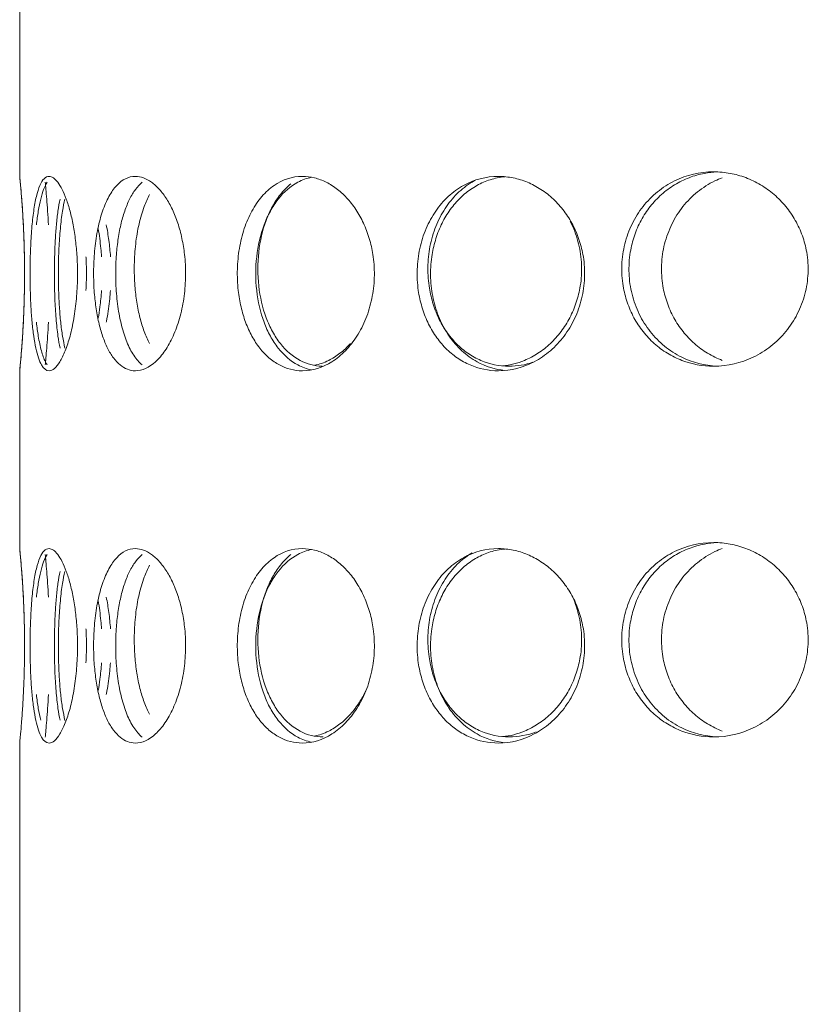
# Model space of a CAD drawing. Header units: inches. Extents: x -634 to 498, y -36 to 183.
# Tile 7 of 16: x -219.94 to -216.74, y 157.2 to 161.19. Entities that reach past the tile are written whole.
import ezdxf

# ---------------------------------------------------------------- set-up
doc = ezdxf.new("R2010")
doc.units = ezdxf.units.IN
doc.header["$MEASUREMENT"] = 0
doc.layers.add('M-EQPM', color=90, linetype='Continuous', lineweight=9)

# ---------------------------------------------------------------- blocks, each defined once
blk = doc.blocks.new('Roof Vent - Roof Vent-4092266-Left')
at = {"layer": 'M-EQPM'}
for p, q in [((-219.937, 161.2767), (-219.937, 160.557)), ((-219.937, 159.7696), (-219.937, 159.0498)), ((-219.937, 158.2624), (-219.937, 150))]:
    blk.add_line(p, q, dxfattribs=at)
for points, knots in [([(-219.9179, 160.2317), (-219.9181, 160.2428), (-219.9189, 160.2815), (-219.9213, 160.3472), (-219.9254, 160.4181), (-219.9298, 160.4778), (-219.935, 160.5382), (-219.937, 160.5564), (-219.937, 160.557)], [0.5555556, 0.5555556, 0.5555556, 0.5555556, 0.5833333, 0.6527778, 0.7222222, 0.7916667, 0.8611111, 1, 1, 1, 1]), ([(-219.937, 160.557), (-219.937, 160.5567), (-219.9366, 160.5525), (-219.9349, 160.5353), (-219.9322, 160.5057), (-219.9289, 160.4664), (-219.9254, 160.4175), (-219.9221, 160.3613), (-219.9195, 160.2985), (-219.9175, 160.2264), (-219.9171, 160.1601), (-219.9177, 160.1029), (-219.9188, 160.0477), (-219.9213, 159.9794), (-219.9254, 159.9083), (-219.9298, 159.8486), (-219.935, 159.7883), (-219.937, 159.7702), (-219.937, 159.7696)], [0, 0, 0, 0, 0.055556, 0.111111, 0.166667, 0.222222, 0.277778, 0.333333, 0.388889, 0.444444, 0.513889, 0.548611, 0.583333, 0.652778, 0.722222, 0.791667, 0.861111, 1, 1, 1, 1]), ([(-219.818, 159.7696), (-219.8297, 159.7701), (-219.8447, 159.7815), (-219.8616, 159.8208), (-219.8722, 159.86), (-219.8807, 159.909), (-219.8872, 159.9652), (-219.8917, 160.0279), (-219.8947, 160.0999), (-219.8952, 160.1663), (-219.8944, 160.2235), (-219.8927, 160.2788), (-219.8887, 160.3472), (-219.8809, 160.4182), (-219.8701, 160.4778), (-219.8508, 160.5382), (-219.8326, 160.5564), (-219.818, 160.557)], [0, 0, 0, 0, 0.111111, 0.166667, 0.222222, 0.277778, 0.333333, 0.388889, 0.444444, 0.513889, 0.548611, 0.583333, 0.652778, 0.722222, 0.791667, 0.861111, 1, 1, 1, 1]), ([(-219.818, 160.557), (-219.8122, 160.5567), (-219.8005, 160.5525), (-219.783, 160.5353), (-219.7651, 160.5057), (-219.7481, 160.4664), (-219.7329, 160.4174), (-219.72, 160.3612), (-219.7104, 160.2985), (-219.7037, 160.2264), (-219.7024, 160.1601), (-219.7042, 160.1029), (-219.7082, 160.0478), (-219.7171, 159.9794), (-219.7327, 159.9083), (-219.752, 159.8486), (-219.7815, 159.7883), (-219.8035, 159.7702), (-219.818, 159.7696)], [0, 0, 0, 0, 0.055556, 0.111111, 0.166667, 0.222222, 0.277778, 0.333333, 0.388889, 0.444444, 0.513889, 0.548611, 0.583333, 0.652778, 0.722222, 0.791667, 0.861111, 1, 1, 1, 1]), ([(-219.4687, 159.7696), (-219.4912, 159.7701), (-219.5216, 159.7815), (-219.5581, 159.8208), (-219.582, 159.8599), (-219.6019, 159.9089), (-219.6179, 159.9651), (-219.6292, 160.0278), (-219.6369, 160.0999), (-219.6384, 160.1663), (-219.6363, 160.2236), (-219.6318, 160.2788), (-219.6215, 160.3473), (-219.6023, 160.4182), (-219.5769, 160.4778), (-219.5341, 160.5382), (-219.4968, 160.5564), (-219.4687, 160.557)], [0, 0, 0, 0, 0.111111, 0.166667, 0.222222, 0.277778, 0.333333, 0.388889, 0.444444, 0.513889, 0.548611, 0.583333, 0.652778, 0.722222, 0.791667, 0.861111, 1, 1, 1, 1]), ([(-219.4687, 160.557), (-219.4574, 160.5567), (-219.4351, 160.5525), (-219.4029, 160.5353), (-219.3708, 160.5057), (-219.3412, 160.4664), (-219.3152, 160.4174), (-219.2935, 160.3612), (-219.2776, 160.2985), (-219.2666, 160.2264), (-219.2644, 160.1601), (-219.2674, 160.1029), (-219.274, 160.0478), (-219.2886, 159.9794), (-219.3149, 159.9083), (-219.3479, 159.8486), (-219.3998, 159.7883), (-219.4405, 159.7702), (-219.4687, 159.7696)], [0, 0, 0, 0, 0.055556, 0.111111, 0.166667, 0.222222, 0.277778, 0.333333, 0.388889, 0.444444, 0.513889, 0.548611, 0.583333, 0.652778, 0.722222, 0.791667, 0.861111, 1, 1, 1, 1]), ([(-218.7924, 159.7696), (-218.826, 159.7701), (-218.8721, 159.7815), (-218.9284, 159.8208), (-218.966, 159.86), (-218.9977, 159.909), (-219.0235, 159.9652), (-219.0419, 160.0279), (-219.0545, 160.1), (-219.057, 160.1663), (-219.0536, 160.2235), (-219.0461, 160.2787), (-219.0293, 160.3472), (-218.9983, 160.4181), (-218.958, 160.4778), (-218.8911, 160.5382), (-218.8344, 160.5564), (-218.7924, 160.557)], [0, 0, 0, 0, 0.111111, 0.166667, 0.222222, 0.277778, 0.333333, 0.388889, 0.444444, 0.513889, 0.548611, 0.583333, 0.652778, 0.722222, 0.791667, 0.861111, 1, 1, 1, 1]), ([(-218.7553, 159.7733), (-218.7744, 159.7771), (-218.824, 159.7949), (-218.8806, 159.8438), (-218.9232, 159.9088), (-218.9573, 159.9841), (-218.9826, 160.0934), (-218.9826, 160.233), (-218.9573, 160.3424), (-218.9232, 160.4176), (-218.8807, 160.4826), (-218.824, 160.5316), (-218.7744, 160.5494), (-218.7553, 160.5532)], [0.0438617, 0.0438617, 0.0438617, 0.0438617, 0.1111111, 0.2222222, 0.2777778, 0.3333333, 0.4444444, 0.5555556, 0.6666667, 0.7222222, 0.7777778, 0.8888889, 0.956146, 0.956146, 0.956146, 0.956146]), ([(-218.7924, 160.557), (-218.7756, 160.5567), (-218.7427, 160.5525), (-218.6957, 160.5353), (-218.6495, 160.5057), (-218.6073, 160.4664), (-218.5707, 160.4174), (-218.5403, 160.3613), (-218.5181, 160.2985), (-218.5028, 160.2264), (-218.4997, 160.1601), (-218.5039, 160.1029), (-218.513, 160.0477), (-218.5333, 159.9794), (-218.5701, 159.9083), (-218.6167, 159.8486), (-218.691, 159.7883), (-218.7505, 159.7702), (-218.7924, 159.7696)], [0, 0, 0, 0, 0.055556, 0.111111, 0.166667, 0.222222, 0.277778, 0.333333, 0.388889, 0.444444, 0.513889, 0.548611, 0.583333, 0.652778, 0.722222, 0.791667, 0.861111, 1, 1, 1, 1]), ([(-217.9986, 159.7696), (-218.0396, 159.7701), (-218.0964, 159.7815), (-218.1666, 159.8208), (-218.2136, 159.86), (-218.2537, 159.909), (-218.2864, 159.9652), (-218.3099, 160.0279), (-218.326, 160.1), (-218.3292, 160.1663), (-218.3248, 160.2235), (-218.3152, 160.2787), (-218.2938, 160.3472), (-218.2545, 160.4182), (-218.2036, 160.4778), (-218.1199, 160.5382), (-218.0498, 160.5564), (-217.9986, 160.557)], [0, 0, 0, 0, 0.111111, 0.166667, 0.222222, 0.277778, 0.333333, 0.388889, 0.444444, 0.513889, 0.548611, 0.583333, 0.652778, 0.722222, 0.791667, 0.861111, 1, 1, 1, 1]), ([(-217.9555, 159.788), (-217.9965, 159.7885), (-218.0533, 159.8), (-218.1234, 159.8393), (-218.1704, 159.8784), (-218.2104, 159.9275), (-218.2431, 159.9837), (-218.2665, 160.0464), (-218.2826, 160.1184), (-218.2858, 160.1847), (-218.2814, 160.242), (-218.2719, 160.2972), (-218.2505, 160.3657), (-218.2112, 160.4366), (-218.1604, 160.4962), (-218.1169, 160.5277), (-218.0933, 160.5405), (-218.0916, 160.5414)], [0, 0, 0, 0, 0.1111111, 0.1666667, 0.2222222, 0.2777778, 0.3333333, 0.3888889, 0.4444444, 0.5138889, 0.5486111, 0.5833333, 0.6527778, 0.7222222, 0.7916667, 0.8611111, 0.866734, 0.866734, 0.866734, 0.866734]), ([(-217.9724, 160.5554), (-217.9829, 160.5543), (-218.0128, 160.5498), (-218.0593, 160.5353), (-218.1121, 160.5057), (-218.1593, 160.4664), (-218.1993, 160.4175), (-218.232, 160.3613), (-218.2555, 160.2985), (-218.2716, 160.2265), (-218.2748, 160.1601), (-218.2704, 160.1029), (-218.2608, 160.0477), (-218.2394, 159.9793), (-218.2, 159.9083), (-218.149, 159.8486), (-218.0732, 159.794), (-218.0127, 159.7752), (-217.9724, 159.7711)], [0.0262047, 0.0262047, 0.0262047, 0.0262047, 0.0555556, 0.1111111, 0.1666667, 0.2222222, 0.2777778, 0.3333333, 0.3888889, 0.4444444, 0.5138889, 0.5486111, 0.5833333, 0.6527778, 0.7222222, 0.7916667, 0.8611111, 0.9737908, 0.9737908, 0.9737908, 0.9737908]), ([(-217.9986, 160.557), (-217.9781, 160.5567), (-217.9379, 160.5525), (-217.8811, 160.5353), (-217.8256, 160.5057), (-217.7752, 160.4664), (-217.7317, 160.4174), (-217.6958, 160.3612), (-217.6696, 160.2985), (-217.6516, 160.2264), (-217.648, 160.1601), (-217.653, 160.1029), (-217.6637, 160.0477), (-217.6876, 159.9794), (-217.7311, 159.9083), (-217.7864, 159.8486), (-217.8753, 159.7883), (-217.9473, 159.7702), (-217.9986, 159.7696)], [0, 0, 0, 0, 0.055556, 0.111111, 0.166667, 0.222222, 0.277778, 0.333333, 0.388889, 0.444444, 0.513889, 0.548611, 0.583333, 0.652778, 0.722222, 0.791667, 0.861111, 1, 1, 1, 1]), ([(-217.1272, 159.788), (-217.1729, 159.7885), (-217.2364, 159.8), (-217.3155, 159.8392), (-217.3689, 159.8784), (-217.4145, 159.9274), (-217.4518, 159.9836), (-217.4788, 160.0463), (-217.4973, 160.1184), (-217.501, 160.1847), (-217.4959, 160.242), (-217.4849, 160.2973), (-217.4603, 160.3658), (-217.4153, 160.4367), (-217.3574, 160.4963), (-217.2628, 160.5567), (-217.1843, 160.5748), (-217.1272, 160.5754)], [0, 0, 0, 0, 0.111111, 0.166667, 0.222222, 0.277778, 0.333333, 0.388889, 0.444444, 0.513889, 0.548611, 0.583333, 0.652778, 0.722222, 0.791667, 0.861111, 1, 1, 1, 1]), ([(-217.1134, 160.575), (-217.1308, 160.5741), (-217.1698, 160.5696), (-217.2269, 160.5537), (-217.2864, 160.5241), (-217.3398, 160.4849), (-217.3854, 160.436), (-217.4227, 160.3798), (-217.4496, 160.3171), (-217.4681, 160.245), (-217.4718, 160.1786), (-217.4668, 160.1213), (-217.4557, 160.0661), (-217.4312, 159.9977), (-217.3861, 159.9267), (-217.3281, 159.8671), (-217.2378, 159.8095), (-217.1645, 159.791), (-217.1133, 159.7885)], [0.0126221, 0.0126221, 0.0126221, 0.0126221, 0.0555556, 0.1111111, 0.1666667, 0.2222222, 0.2777778, 0.3333333, 0.3888889, 0.4444444, 0.5138889, 0.5486111, 0.5833333, 0.6527778, 0.7222222, 0.7916667, 0.8611111, 0.9873757, 0.9873757, 0.9873757, 0.9873757]), ([(-217.0922, 159.8118), (-217.1127, 159.8196), (-217.1527, 159.8393), (-217.2066, 159.8785), (-217.2527, 159.9275), (-217.2905, 159.9837), (-217.3177, 160.0464), (-217.3363, 160.1185), (-217.34, 160.1847), (-217.3349, 160.242), (-217.3238, 160.2972), (-217.299, 160.3656), (-217.2536, 160.4366), (-217.195, 160.4962), (-217.1376, 160.5325), (-217.1024, 160.5478), (-217.0922, 160.5516)], [0.1111111, 0.1111111, 0.1111111, 0.1111111, 0.1666667, 0.2222222, 0.2777778, 0.3333333, 0.3888889, 0.4444444, 0.5138889, 0.5486111, 0.5833333, 0.6527778, 0.7222222, 0.7916667, 0.8611111, 0.8888889, 0.8888889, 0.8888889, 0.8888889]), ([(-217.1272, 160.5754), (-217.1044, 160.5752), (-217.0599, 160.5709), (-216.9973, 160.5538), (-216.9363, 160.5241), (-216.8812, 160.4849), (-216.8338, 160.4359), (-216.7948, 160.3797), (-216.7665, 160.317), (-216.7471, 160.2449), (-216.7432, 160.1786), (-216.7485, 160.1214), (-216.7601, 160.0662), (-216.7859, 159.9979), (-216.8331, 159.9268), (-216.8934, 159.8671), (-216.9908, 159.8068), (-217.0702, 159.7886), (-217.1272, 159.788)], [0, 0, 0, 0, 0.055556, 0.111111, 0.166667, 0.222222, 0.277778, 0.333333, 0.388889, 0.444444, 0.513889, 0.548611, 0.583333, 0.652778, 0.722222, 0.791667, 0.861111, 1, 1, 1, 1]), ([(-219.8206, 160.3602), (-219.8217, 160.38), (-219.8239, 160.4177), (-219.8287, 160.4827), (-219.832, 160.5176), (-219.8335, 160.5332)], [0.6666667, 0.6666667, 0.6666667, 0.6666667, 0.7222222, 0.7777778, 0.8888889, 0.8888889, 0.8888889, 0.8888889]), ([(-219.8335, 160.5332), (-219.832, 160.5176), (-219.8287, 160.4827), (-219.8239, 160.4177), (-219.8217, 160.38), (-219.8206, 160.3602)], [0.1111111, 0.1111111, 0.1111111, 0.1111111, 0.2222222, 0.2777778, 0.3333333, 0.3333333, 0.3333333, 0.3333333]), ([(-219.4411, 160.5332), (-219.4505, 160.5254), (-219.4688, 160.5057), (-219.4927, 160.4665), (-219.5126, 160.4175), (-219.5285, 160.3614), (-219.5398, 160.2986), (-219.5474, 160.2265), (-219.5489, 160.1601), (-219.5469, 160.1029), (-219.5423, 160.0476), (-219.5321, 159.9792), (-219.5129, 159.9082), (-219.4876, 159.8486), (-219.4619, 159.8124), (-219.4458, 159.7972), (-219.4411, 159.7934)], [0.1111111, 0.1111111, 0.1111111, 0.1111111, 0.1666667, 0.2222222, 0.2777778, 0.3333333, 0.3888889, 0.4444444, 0.5138889, 0.5486111, 0.5833333, 0.6527778, 0.7222222, 0.7916667, 0.8611111, 0.8888889, 0.8888889, 0.8888889, 0.8888889]), ([(-218.8388, 160.527), (-218.8541, 160.5145), (-218.8811, 160.4869), (-218.9145, 160.4361), (-218.9487, 160.3609), (-218.9741, 160.2514), (-218.9741, 160.1119), (-218.9487, 160.0026), (-218.9145, 159.9273), (-218.8717, 159.8623), (-218.8056, 159.8054), (-218.7434, 159.7889), (-218.7127, 159.7881)], [0.1594722, 0.1594722, 0.1594722, 0.1594722, 0.2222222, 0.2777778, 0.3333333, 0.4444444, 0.5555556, 0.6666667, 0.7222222, 0.7777778, 0.8888889, 0.994488, 0.994488, 0.994488, 0.994488]), ([(-219.7736, 160.4648), (-219.7768, 160.4501), (-219.7824, 160.4175), (-219.7888, 160.3613), (-219.7932, 160.2986), (-219.7961, 160.2265), (-219.7967, 160.1601), (-219.7959, 160.1029), (-219.7942, 160.0477), (-219.7903, 159.9793), (-219.7831, 159.913), (-219.7768, 159.8765), (-219.7737, 159.8618)], [0.2222222, 0.2222222, 0.2222222, 0.2222222, 0.2777778, 0.3333333, 0.3888889, 0.4444444, 0.5138889, 0.5486111, 0.5833333, 0.6527778, 0.7222222, 0.7777778, 0.7777778, 0.7777778, 0.7777778]), ([(-219.7538, 159.8616), (-219.7574, 159.8763), (-219.7639, 159.909), (-219.7714, 159.9653), (-219.7765, 160.028), (-219.7799, 160.1), (-219.7806, 160.1663), (-219.7797, 160.2235), (-219.7777, 160.2787), (-219.773, 160.3471), (-219.7647, 160.4134), (-219.7575, 160.4499), (-219.7539, 160.4646)], [0.2222222, 0.2222222, 0.2222222, 0.2222222, 0.2777778, 0.3333333, 0.3888889, 0.4444444, 0.5138889, 0.5486111, 0.5833333, 0.6527778, 0.7222222, 0.7777778, 0.7777778, 0.7777778, 0.7777778]), ([(-219.4109, 159.8801), (-219.4189, 159.8948), (-219.4335, 159.9275), (-219.4512, 159.9838), (-219.4637, 160.0464), (-219.4722, 160.1185), (-219.4739, 160.1847), (-219.4716, 160.242), (-219.4665, 160.2972), (-219.4552, 160.3656), (-219.4354, 160.4319), (-219.4191, 160.4683), (-219.411, 160.4831)], [0.2222222, 0.2222222, 0.2222222, 0.2222222, 0.2777778, 0.3333333, 0.3888889, 0.4444444, 0.5138889, 0.5486111, 0.5833333, 0.6527778, 0.7222222, 0.7777778, 0.7777778, 0.7777778, 0.7777778]), ([(-219.6059, 160.2317), (-219.6066, 160.2429), (-219.6096, 160.2815), (-219.6146, 160.3198), (-219.619, 160.3453)], [0.55562002, 0.55562002, 0.55562002, 0.55562002, 0.58333333, 0.65277778, 0.65277778, 0.65277778, 0.65277778]), ([(-217.9816, 159.7896), (-217.9511, 159.7926), (-217.9026, 159.8046), (-217.8377, 159.8393), (-217.7874, 159.8785), (-217.7439, 159.9275), (-217.708, 159.9837), (-217.6819, 160.0464), (-217.6639, 160.1185), (-217.6603, 160.1847), (-217.6652, 160.242), (-217.6759, 160.2972), (-217.6917, 160.3423), (-217.7059, 160.3713), (-217.7078, 160.375)], [0.0262187, 0.0262187, 0.0262187, 0.0262187, 0.1111111, 0.1666667, 0.2222222, 0.2777778, 0.3333333, 0.3888889, 0.4444444, 0.5138889, 0.5486111, 0.5833333, 0.6527778, 0.6631036, 0.6631036, 0.6631036, 0.6631036]), ([(-219.9179, 160.0948), (-219.9174, 160.123), (-219.9171, 160.1663), (-219.9175, 160.2121), (-219.9178, 160.2289), (-219.9179, 160.2317)], [0.4444444, 0.4444444, 0.4444444, 0.4444444, 0.5138889, 0.5486111, 0.5555555, 0.5555555, 0.5555555, 0.5555555]), ([(-219.6688, 160.0948), (-219.667, 160.123), (-219.666, 160.1663), (-219.6676, 160.2121), (-219.6686, 160.2289), (-219.6688, 160.2317)], [0.4444444, 0.4444444, 0.4444444, 0.4444444, 0.5138889, 0.5486111, 0.5555556, 0.5555556, 0.5555556, 0.5555556]), ([(-219.937, 159.7696), (-219.937, 159.7701), (-219.9357, 159.7815), (-219.9322, 159.8208), (-219.9289, 159.86), (-219.9254, 159.909), (-219.9221, 159.9652), (-219.9194, 160.0279), (-219.9183, 160.0723), (-219.9179, 160.0948)], [0, 0, 0, 0, 0.1111111, 0.1666667, 0.2222222, 0.2777778, 0.3333333, 0.3888889, 0.4444444, 0.4444444, 0.4444444, 0.4444444]), ([(-219.6188, 159.9825), (-219.6162, 159.9974), (-219.6109, 160.0339), (-219.6073, 160.0723), (-219.6059, 160.0948)], [0.3481804, 0.3481804, 0.3481804, 0.3481804, 0.38888889, 0.44444444, 0.44444444, 0.44444444, 0.44444444]), ([(-219.5694, 160.0947), (-219.5702, 160.0835), (-219.5734, 160.045), (-219.5795, 160.0012), (-219.5855, 159.971), (-219.5865, 159.9661)], [0.5555877, 0.5555877, 0.5555877, 0.5555877, 0.5833333, 0.6527778, 0.6666667, 0.6666667, 0.6666667, 0.6666667]), ([(-219.8692, 159.966), (-219.867, 159.9462), (-219.8614, 159.9043), (-219.8499, 159.8486), (-219.8367, 159.8124), (-219.8282, 159.7972), (-219.8257, 159.7934)], [0.6667391, 0.6667391, 0.6667391, 0.6667391, 0.7222222, 0.7916667, 0.8611111, 0.8888889, 0.8888889, 0.8888889, 0.8888889]), ([(-219.8335, 159.7933), (-219.832, 159.809), (-219.8287, 159.844), (-219.8239, 159.9089), (-219.8217, 159.9465), (-219.8206, 159.9663)], [0.1111111, 0.1111111, 0.1111111, 0.1111111, 0.2222222, 0.2777778, 0.3333333, 0.3333333, 0.3333333, 0.3333333]), ([(-219.8206, 159.9663), (-219.8217, 159.9465), (-219.8239, 159.9089), (-219.8287, 159.844), (-219.832, 159.809), (-219.8335, 159.7933)], [0.6666667, 0.6666667, 0.6666667, 0.6666667, 0.7222222, 0.7777778, 0.8888889, 0.8888889, 0.8888889, 0.8888889]), ([(-218.7439, 159.792), (-218.7241, 159.7958), (-218.6891, 159.8077), (-218.6395, 159.8393), (-218.6113, 159.8654), (-218.5981, 159.8801)], [0.0436733, 0.0436733, 0.0436733, 0.0436733, 0.1111111, 0.1666667, 0.2222222, 0.2222222, 0.2222222, 0.2222222]), ([(-217.1272, 158.2871), (-217.1729, 158.2876), (-217.2364, 158.299), (-217.3155, 158.3383), (-217.3689, 158.3774), (-217.4145, 158.4264), (-217.4518, 158.4826), (-217.4788, 158.5453), (-217.4973, 158.6174), (-217.501, 158.6838), (-217.4959, 158.7411), (-217.4849, 158.7963), (-217.4603, 158.8648), (-217.4153, 158.9357), (-217.3574, 158.9953), (-217.2628, 159.0557), (-217.1843, 159.0738), (-217.1272, 159.0745)], [0, 0, 0, 0, 0.111111, 0.166667, 0.222222, 0.277778, 0.333333, 0.388889, 0.444444, 0.513889, 0.548611, 0.583333, 0.652778, 0.722222, 0.791667, 0.861111, 1, 1, 1, 1]), ([(-217.1134, 159.074), (-217.1308, 159.0731), (-217.1698, 159.0686), (-217.2269, 159.0528), (-217.2864, 159.0232), (-217.3398, 158.984), (-217.3854, 158.935), (-217.4227, 158.8789), (-217.4496, 158.8161), (-217.4681, 158.744), (-217.4718, 158.6776), (-217.4668, 158.6204), (-217.4557, 158.5651), (-217.4312, 158.4967), (-217.3861, 158.4257), (-217.3281, 158.3661), (-217.2378, 158.3086), (-217.1645, 158.29), (-217.1133, 158.2875)], [0.0126221, 0.0126221, 0.0126221, 0.0126221, 0.0555556, 0.1111111, 0.1666667, 0.2222222, 0.2777778, 0.3333333, 0.3888889, 0.4444444, 0.5138889, 0.5486111, 0.5833333, 0.6527778, 0.7222222, 0.7916667, 0.8611111, 0.9873757, 0.9873757, 0.9873757, 0.9873757]), ([(-217.1272, 159.0745), (-217.1044, 159.0742), (-217.0599, 159.07), (-216.9973, 159.0528), (-216.9363, 159.0232), (-216.8812, 158.9839), (-216.8338, 158.9349), (-216.7948, 158.8787), (-216.7665, 158.816), (-216.7471, 158.7439), (-216.7432, 158.6776), (-216.7485, 158.6204), (-216.7601, 158.5653), (-216.7859, 158.4969), (-216.8331, 158.4258), (-216.8934, 158.3661), (-216.9908, 158.3058), (-217.0702, 158.2877), (-217.1272, 158.2871)], [0, 0, 0, 0, 0.055556, 0.111111, 0.166667, 0.222222, 0.277778, 0.333333, 0.388889, 0.444444, 0.513889, 0.548611, 0.583333, 0.652778, 0.722222, 0.791667, 0.861111, 1, 1, 1, 1]), ([(-219.9179, 158.5877), (-219.9174, 158.6159), (-219.9171, 158.6591), (-219.9176, 158.7164), (-219.9188, 158.7716), (-219.9213, 158.84), (-219.9254, 158.911), (-219.9298, 158.9706), (-219.935, 159.0311), (-219.937, 159.0492), (-219.937, 159.0498)], [0.4444444, 0.4444444, 0.4444444, 0.4444444, 0.5138889, 0.5486111, 0.5833333, 0.6527778, 0.7222222, 0.7916667, 0.8611111, 1, 1, 1, 1]), ([(-219.937, 159.0498), (-219.937, 159.0496), (-219.9366, 159.0453), (-219.9349, 159.0281), (-219.9322, 158.9985), (-219.9289, 158.9593), (-219.9254, 158.9103), (-219.9221, 158.8541), (-219.9195, 158.7914), (-219.9175, 158.7193), (-219.9171, 158.653), (-219.9177, 158.5958), (-219.9188, 158.5406), (-219.9213, 158.4722), (-219.9254, 158.4012), (-219.9298, 158.3415), (-219.935, 158.2812), (-219.937, 158.263), (-219.937, 158.2624)], [0, 0, 0, 0, 0.055556, 0.111111, 0.166667, 0.222222, 0.277778, 0.333333, 0.388889, 0.444444, 0.513889, 0.548611, 0.583333, 0.652778, 0.722222, 0.791667, 0.861111, 1, 1, 1, 1]), ([(-219.818, 158.2624), (-219.8297, 158.2629), (-219.8447, 158.2744), (-219.8616, 158.3136), (-219.8722, 158.3528), (-219.8807, 158.4018), (-219.8872, 158.4581), (-219.8917, 158.5208), (-219.8947, 158.5928), (-219.8952, 158.6591), (-219.8944, 158.7164), (-219.8927, 158.7716), (-219.8887, 158.8401), (-219.8809, 158.911), (-219.8701, 158.9707), (-219.8508, 159.0311), (-219.8326, 159.0492), (-219.818, 159.0498)], [0, 0, 0, 0, 0.111111, 0.166667, 0.222222, 0.277778, 0.333333, 0.388889, 0.444444, 0.513889, 0.548611, 0.583333, 0.652778, 0.722222, 0.791667, 0.861111, 1, 1, 1, 1]), ([(-219.8206, 158.8531), (-219.8217, 158.8729), (-219.8239, 158.9106), (-219.8287, 158.9756), (-219.832, 159.0104), (-219.8335, 159.0261)], [0.6666667, 0.6666667, 0.6666667, 0.6666667, 0.7222222, 0.7777778, 0.8888889, 0.8888889, 0.8888889, 0.8888889]), ([(-219.8335, 159.0261), (-219.832, 159.0104), (-219.8287, 158.9756), (-219.8239, 158.9106), (-219.8217, 158.8729), (-219.8206, 158.8531)], [0.1111111, 0.1111111, 0.1111111, 0.1111111, 0.2222222, 0.2777778, 0.3333333, 0.3333333, 0.3333333, 0.3333333]), ([(-219.818, 159.0498), (-219.8122, 159.0496), (-219.8005, 159.0453), (-219.783, 159.0281), (-219.7651, 158.9985), (-219.7481, 158.9593), (-219.7329, 158.9103), (-219.72, 158.8541), (-219.7104, 158.7914), (-219.7037, 158.7193), (-219.7024, 158.653), (-219.7042, 158.5958), (-219.7082, 158.5406), (-219.7171, 158.4723), (-219.7327, 158.4012), (-219.752, 158.3415), (-219.7815, 158.2812), (-219.8035, 158.263), (-219.818, 158.2624)], [0, 0, 0, 0, 0.055556, 0.111111, 0.166667, 0.222222, 0.277778, 0.333333, 0.388889, 0.444444, 0.513889, 0.548611, 0.583333, 0.652778, 0.722222, 0.791667, 0.861111, 1, 1, 1, 1]), ([(-219.4687, 158.2624), (-219.4912, 158.2629), (-219.5216, 158.2744), (-219.5581, 158.3136), (-219.582, 158.3528), (-219.6019, 158.4018), (-219.6179, 158.458), (-219.6292, 158.5207), (-219.6369, 158.5928), (-219.6384, 158.6591), (-219.6363, 158.7164), (-219.6318, 158.7717), (-219.6215, 158.8402), (-219.6023, 158.9111), (-219.5769, 158.9707), (-219.5341, 159.0311), (-219.4968, 159.0492), (-219.4687, 159.0498)], [0, 0, 0, 0, 0.111111, 0.166667, 0.222222, 0.277778, 0.333333, 0.388889, 0.444444, 0.513889, 0.548611, 0.583333, 0.652778, 0.722222, 0.791667, 0.861111, 1, 1, 1, 1]), ([(-219.4411, 159.0261), (-219.4505, 159.0183), (-219.4688, 158.9985), (-219.4927, 158.9593), (-219.5126, 158.9104), (-219.5285, 158.8543), (-219.5398, 158.7915), (-219.5474, 158.7194), (-219.5489, 158.653), (-219.5469, 158.5957), (-219.5423, 158.5405), (-219.5321, 158.4721), (-219.5129, 158.4011), (-219.4876, 158.3414), (-219.4619, 158.3053), (-219.4458, 158.2901), (-219.4411, 158.2862)], [0.1111111, 0.1111111, 0.1111111, 0.1111111, 0.1666667, 0.2222222, 0.2777778, 0.3333333, 0.3888889, 0.4444444, 0.5138889, 0.5486111, 0.5833333, 0.6527778, 0.7222222, 0.7916667, 0.8611111, 0.8888889, 0.8888889, 0.8888889, 0.8888889]), ([(-219.4687, 159.0498), (-219.4574, 159.0496), (-219.4351, 159.0453), (-219.4029, 159.0282), (-219.3708, 158.9985), (-219.3412, 158.9593), (-219.3152, 158.9103), (-219.2935, 158.8541), (-219.2776, 158.7914), (-219.2666, 158.7193), (-219.2644, 158.653), (-219.2674, 158.5958), (-219.274, 158.5406), (-219.2886, 158.4723), (-219.3149, 158.4012), (-219.3479, 158.3415), (-219.3998, 158.2812), (-219.4405, 158.263), (-219.4687, 158.2624)], [0, 0, 0, 0, 0.055556, 0.111111, 0.166667, 0.222222, 0.277778, 0.333333, 0.388889, 0.444444, 0.513889, 0.548611, 0.583333, 0.652778, 0.722222, 0.791667, 0.861111, 1, 1, 1, 1]), ([(-218.7924, 158.2624), (-218.826, 158.2629), (-218.8721, 158.2743), (-218.9284, 158.3137), (-218.966, 158.3528), (-218.9977, 158.4019), (-219.0235, 158.4581), (-219.0419, 158.5208), (-219.0545, 158.5928), (-219.057, 158.6591), (-219.0536, 158.7164), (-219.0461, 158.7716), (-219.0293, 158.84), (-218.9983, 158.911), (-218.958, 158.9706), (-218.8911, 159.0311), (-218.8344, 159.0492), (-218.7924, 159.0498)], [0, 0, 0, 0, 0.111111, 0.166667, 0.222222, 0.277778, 0.333333, 0.388889, 0.444444, 0.513889, 0.548611, 0.583333, 0.652778, 0.722222, 0.791667, 0.861111, 1, 1, 1, 1]), ([(-218.7553, 158.2662), (-218.7744, 158.27), (-218.824, 158.2878), (-218.8806, 158.3367), (-218.9232, 158.4017), (-218.9573, 158.477), (-218.9826, 158.5863), (-218.9826, 158.7258), (-218.9573, 158.8353), (-218.9232, 158.9105), (-218.8807, 158.9754), (-218.824, 159.0245), (-218.7744, 159.0423), (-218.7553, 159.0461)], [0.0438617, 0.0438617, 0.0438617, 0.0438617, 0.1111111, 0.2222222, 0.2777778, 0.3333333, 0.4444444, 0.5555556, 0.6666667, 0.7222222, 0.7777778, 0.8888889, 0.956146, 0.956146, 0.956146, 0.956146]), ([(-218.8388, 159.026), (-218.8541, 159.0136), (-218.8811, 158.9859), (-218.9145, 158.9351), (-218.9487, 158.8599), (-218.9741, 158.7504), (-218.9741, 158.6109), (-218.9487, 158.5016), (-218.9145, 158.4263), (-218.8717, 158.3613), (-218.8043, 158.3032), (-218.7403, 158.2871), (-218.7079, 158.2871)], [0.1594722, 0.1594722, 0.1594722, 0.1594722, 0.2222222, 0.2777778, 0.3333333, 0.4444444, 0.5555556, 0.6666667, 0.7222222, 0.7777778, 0.8888889, 1, 1, 1, 1]), ([(-218.7924, 159.0498), (-218.7756, 159.0496), (-218.7427, 159.0453), (-218.6957, 159.0281), (-218.6495, 158.9985), (-218.6073, 158.9593), (-218.5707, 158.9103), (-218.5403, 158.8541), (-218.5181, 158.7914), (-218.5028, 158.7193), (-218.4997, 158.653), (-218.5039, 158.5958), (-218.513, 158.5406), (-218.5333, 158.4722), (-218.5701, 158.4012), (-218.6167, 158.3415), (-218.691, 158.2812), (-218.7505, 158.263), (-218.7924, 158.2624)], [0, 0, 0, 0, 0.055556, 0.111111, 0.166667, 0.222222, 0.277778, 0.333333, 0.388889, 0.444444, 0.513889, 0.548611, 0.583333, 0.652778, 0.722222, 0.791667, 0.861111, 1, 1, 1, 1]), ([(-217.9986, 158.2624), (-218.0396, 158.2629), (-218.0964, 158.2744), (-218.1666, 158.3136), (-218.2136, 158.3528), (-218.2537, 158.4018), (-218.2864, 158.4581), (-218.3099, 158.5208), (-218.326, 158.5928), (-218.3292, 158.6591), (-218.3248, 158.7164), (-218.3152, 158.7716), (-218.2938, 158.8401), (-218.2545, 158.911), (-218.2036, 158.9706), (-218.1199, 159.0311), (-218.0498, 159.0492), (-217.9986, 159.0498)], [0, 0, 0, 0, 0.111111, 0.166667, 0.222222, 0.277778, 0.333333, 0.388889, 0.444444, 0.513889, 0.548611, 0.583333, 0.652778, 0.722222, 0.791667, 0.861111, 1, 1, 1, 1]), ([(-217.9555, 158.2871), (-217.9965, 158.2875), (-218.0533, 158.299), (-218.1234, 158.3383), (-218.1704, 158.3775), (-218.2104, 158.4265), (-218.2431, 158.4827), (-218.2665, 158.5454), (-218.2826, 158.6174), (-218.2858, 158.6838), (-218.2814, 158.741), (-218.2719, 158.7962), (-218.2505, 158.8647), (-218.2112, 158.9356), (-218.1625, 158.9928), (-218.1237, 159.0217), (-218.1049, 159.0329)], [0, 0, 0, 0, 0.1111111, 0.1666667, 0.2222222, 0.2777778, 0.3333333, 0.3888889, 0.4444444, 0.5138889, 0.5486111, 0.5833333, 0.6527778, 0.7222222, 0.7916667, 0.8524697, 0.8524697, 0.8524697, 0.8524697]), ([(-217.9724, 159.0482), (-217.9829, 159.0472), (-218.0128, 159.0426), (-218.0593, 159.0281), (-218.1121, 158.9985), (-218.1593, 158.9593), (-218.1993, 158.9103), (-218.232, 158.8542), (-218.2555, 158.7914), (-218.2716, 158.7193), (-218.2748, 158.653), (-218.2704, 158.5958), (-218.2608, 158.5406), (-218.2394, 158.4722), (-218.2, 158.4012), (-218.149, 158.3415), (-218.0732, 158.2869), (-218.0127, 158.268), (-217.9724, 158.264)], [0.0262047, 0.0262047, 0.0262047, 0.0262047, 0.0555556, 0.1111111, 0.1666667, 0.2222222, 0.2777778, 0.3333333, 0.3888889, 0.4444444, 0.5138889, 0.5486111, 0.5833333, 0.6527778, 0.7222222, 0.7916667, 0.8611111, 0.9737908, 0.9737908, 0.9737908, 0.9737908]), ([(-217.9986, 159.0498), (-217.9781, 159.0496), (-217.9379, 159.0453), (-217.8811, 159.0281), (-217.8256, 158.9985), (-217.7752, 158.9593), (-217.7317, 158.9103), (-217.6958, 158.8541), (-217.6696, 158.7914), (-217.6516, 158.7193), (-217.648, 158.653), (-217.653, 158.5958), (-217.6637, 158.5406), (-217.6876, 158.4722), (-217.7311, 158.4012), (-217.7864, 158.3415), (-217.8753, 158.2812), (-217.9473, 158.263), (-217.9986, 158.2624)], [0, 0, 0, 0, 0.055556, 0.111111, 0.166667, 0.222222, 0.277778, 0.333333, 0.388889, 0.444444, 0.513889, 0.548611, 0.583333, 0.652778, 0.722222, 0.791667, 0.861111, 1, 1, 1, 1]), ([(-217.0922, 158.3108), (-217.1127, 158.3186), (-217.1527, 158.3383), (-217.2066, 158.3775), (-217.2527, 158.4265), (-217.2905, 158.4828), (-217.3177, 158.5454), (-217.3363, 158.6175), (-217.34, 158.6838), (-217.3349, 158.741), (-217.3238, 158.7962), (-217.299, 158.8646), (-217.2536, 158.9356), (-217.195, 158.9953), (-217.1376, 159.0315), (-217.1024, 159.0468), (-217.0922, 159.0506)], [0.1111111, 0.1111111, 0.1111111, 0.1111111, 0.1666667, 0.2222222, 0.2777778, 0.3333333, 0.3888889, 0.4444444, 0.5138889, 0.5486111, 0.5833333, 0.6527778, 0.7222222, 0.7916667, 0.8611111, 0.8888889, 0.8888889, 0.8888889, 0.8888889]), ([(-219.4109, 158.3791), (-219.4189, 158.3938), (-219.4335, 158.4265), (-219.4512, 158.4828), (-219.4637, 158.5455), (-219.4722, 158.6175), (-219.4739, 158.6838), (-219.4716, 158.741), (-219.4665, 158.7962), (-219.4552, 158.8646), (-219.4354, 158.9309), (-219.4191, 158.9673), (-219.411, 158.9821)], [0.2222222, 0.2222222, 0.2222222, 0.2222222, 0.2777778, 0.3333333, 0.3888889, 0.4444444, 0.5138889, 0.5486111, 0.5833333, 0.6527778, 0.7222222, 0.7777778, 0.7777778, 0.7777778, 0.7777778]), ([(-219.7736, 158.9577), (-219.7768, 158.943), (-219.7824, 158.9104), (-219.7888, 158.8542), (-219.7932, 158.7914), (-219.7961, 158.7193), (-219.7967, 158.653), (-219.7959, 158.5957), (-219.7942, 158.5406), (-219.7903, 158.4722), (-219.7831, 158.4059), (-219.7768, 158.3694), (-219.7737, 158.3547)], [0.2222222, 0.2222222, 0.2222222, 0.2222222, 0.2777778, 0.3333333, 0.3888889, 0.4444444, 0.5138889, 0.5486111, 0.5833333, 0.6527778, 0.7222222, 0.7777778, 0.7777778, 0.7777778, 0.7777778]), ([(-219.7538, 158.3545), (-219.7574, 158.3692), (-219.7639, 158.4019), (-219.7714, 158.4581), (-219.7765, 158.5208), (-219.7799, 158.5929), (-219.7806, 158.6591), (-219.7797, 158.7164), (-219.7777, 158.7716), (-219.773, 158.84), (-219.7647, 158.9063), (-219.7575, 158.9427), (-219.7539, 158.9575)], [0.2222222, 0.2222222, 0.2222222, 0.2222222, 0.2777778, 0.3333333, 0.3888889, 0.4444444, 0.5138889, 0.5486111, 0.5833333, 0.6527778, 0.7222222, 0.7777778, 0.7777778, 0.7777778, 0.7777778]), ([(-217.9816, 158.2886), (-217.9511, 158.2916), (-217.9026, 158.3036), (-217.8377, 158.3383), (-217.7874, 158.3775), (-217.7439, 158.4265), (-217.708, 158.4828), (-217.6819, 158.5455), (-217.6639, 158.6175), (-217.6603, 158.6838), (-217.6652, 158.741), (-217.6759, 158.7962), (-217.6903, 158.8373), (-217.7023, 158.8628)], [0.0262187, 0.0262187, 0.0262187, 0.0262187, 0.1111111, 0.1666667, 0.2222222, 0.2777778, 0.3333333, 0.3888889, 0.4444444, 0.5138889, 0.5486111, 0.5833333, 0.6527778, 0.6527778, 0.6527778, 0.6527778]), ([(-219.6059, 158.7246), (-219.6066, 158.7357), (-219.6096, 158.7743), (-219.6146, 158.8126), (-219.619, 158.8381)], [0.55562002, 0.55562002, 0.55562002, 0.55562002, 0.58333333, 0.65277778, 0.65277778, 0.65277778, 0.65277778]), ([(-219.6688, 158.5877), (-219.667, 158.6159), (-219.666, 158.6591), (-219.6676, 158.7049), (-219.6686, 158.7218), (-219.6688, 158.7245)], [0.4444444, 0.4444444, 0.4444444, 0.4444444, 0.5138889, 0.5486111, 0.5555556, 0.5555556, 0.5555556, 0.5555556]), ([(-219.6188, 158.4753), (-219.6162, 158.4902), (-219.6109, 158.5268), (-219.6073, 158.5652), (-219.6059, 158.5877)], [0.3481804, 0.3481804, 0.3481804, 0.3481804, 0.38888889, 0.44444444, 0.44444444, 0.44444444, 0.44444444]), ([(-219.5694, 158.5876), (-219.5702, 158.5764), (-219.5734, 158.5378), (-219.5795, 158.4941), (-219.5855, 158.4639), (-219.5865, 158.4589)], [0.5555877, 0.5555877, 0.5555877, 0.5555877, 0.5833333, 0.6527778, 0.6666667, 0.6666667, 0.6666667, 0.6666667]), ([(-218.7439, 158.291), (-218.7241, 158.2948), (-218.6891, 158.3067), (-218.6395, 158.3383), (-218.5972, 158.3775), (-218.5627, 158.4235), (-218.5439, 158.4571), (-218.5363, 158.4729)], [0.0436733, 0.0436733, 0.0436733, 0.0436733, 0.1111111, 0.1666667, 0.2222222, 0.2777778, 0.3230095, 0.3230095, 0.3230095, 0.3230095]), ([(-219.8692, 158.4589), (-219.867, 158.4391), (-219.862, 158.4019), (-219.8556, 158.3694), (-219.852, 158.3547)], [0.6667391, 0.6667391, 0.6667391, 0.6667391, 0.7222222, 0.7777778, 0.7777778, 0.7777778, 0.7777778]), ([(-219.8335, 158.2862), (-219.832, 158.3019), (-219.8287, 158.3368), (-219.8239, 158.4018), (-219.8217, 158.4394), (-219.8206, 158.4592)], [0.1111111, 0.1111111, 0.1111111, 0.1111111, 0.2222222, 0.2777778, 0.3333333, 0.3333333, 0.3333333, 0.3333333]), ([(-219.8206, 158.4592), (-219.8217, 158.4394), (-219.8239, 158.4018), (-219.8287, 158.3368), (-219.832, 158.3019), (-219.8335, 158.2862)], [0.6666667, 0.6666667, 0.6666667, 0.6666667, 0.7222222, 0.7777778, 0.8888889, 0.8888889, 0.8888889, 0.8888889])]:
    blk.add_open_spline(points, degree=3, knots=knots, dxfattribs=at)
for points in [[(-219.8257, 160.5332), (-219.8308, 160.5254), (-219.8403, 160.5057), (-219.8524, 160.4664), (-219.8621, 160.4174), (-219.8671, 160.38), (-219.8692, 160.3602)], [(-219.5864, 160.3602), (-219.5824, 160.3404), (-219.5754, 160.2986), (-219.5709, 160.2542), (-219.5694, 160.2316)], [(-217.8588, 159.8041), (-217.8898, 159.7937), (-217.922, 159.7884), (-217.9555, 159.788)], [(-219.8257, 159.0261), (-219.8308, 159.0183), (-219.8403, 158.9985), (-219.8524, 158.9593), (-219.8621, 158.9103), (-219.8671, 158.8728), (-219.8692, 158.853)], [(-219.5864, 158.8531), (-219.5824, 158.8333), (-219.5754, 158.7914), (-219.5709, 158.7471), (-219.5694, 158.7245)], [(-217.8456, 158.3079), (-217.8807, 158.2944), (-217.9172, 158.2875), (-217.9555, 158.2871)]]:
    blk.add_open_spline(points, degree=3, dxfattribs=at)

msp = doc.modelspace()

# ---------------------------------------------------------------- block references
at = {"layer": 'M-EQPM'}
msp.add_blockref('Roof Vent - Roof Vent-4092266-Left', (0, 0), dxfattribs=at)

doc.saveas('drawing.dxf')
